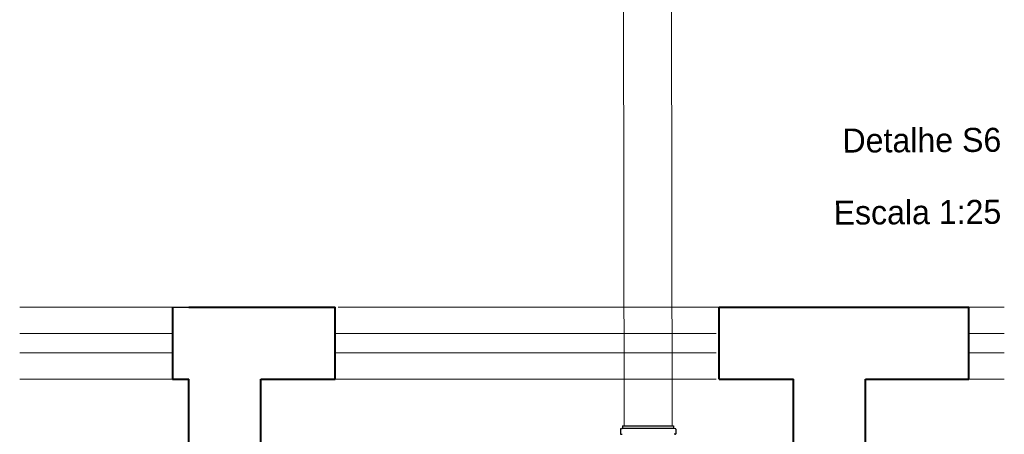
# Model space of a CAD drawing. Header units: millimetres. Extents: x 26 to 1362, y 24 to 358.
# Tile 230 of 256: x 1113.33 to 1121.53, y 323.36 to 326.82. Entities that reach past the tile are written whole.
import ezdxf

# ---------------------------------------------------------------- set-up
doc = ezdxf.new("R2010")
doc.units = ezdxf.units.MM
doc.linetypes.add('HIDDEN2', pattern=[4.7625, 3.175, -1.5875])
for name, color, linetype in [('ARQ-ALVENARIA', 4, 'Continuous'), ('Simbolos', 5, 'Continuous'), ('Simbolos_int', 2, 'Continuous')]:
    doc.layers.add(name, color=color, linetype=linetype)
for name, color, linetype, lineweight in [('MB_ALVENARIA', 7, 'Continuous', 40), ('MB_ESQUADRIA', 7, 'Continuous', 5), ('MB_TEXTO_0', 7, 'Continuous', 13), ('TQ-Condutos', 3, 'Continuous', 5)]:
    doc.layers.add(name, color=color, linetype=linetype, lineweight=lineweight)
doc.styles.add('AVANT', font='txt')

msp = doc.modelspace()

# ---------------------------------------------------------------- linework, layer by layer
at = {"layer": 'ARQ-ALVENARIA'}
msp.add_lwpolyline([(1114.6012, 324.4233), (1114.7369, 324.4233)], dxfattribs=at)
at = {"layer": 'MB_ALVENARIA'}
for p, q in [((1114.7369, 317.0751), (1114.7369, 323.8233)), ((1115.3369, 317.0751), (1115.3369, 323.8233)), ((1119.7769, 317.0751), (1119.7769, 323.8233)), ((1120.3769, 317.0751), (1120.3769, 323.8233))]:
    msp.add_line(p, q, dxfattribs=at)
for points in [[(1114.6012, 324.4233), (1114.6012, 323.8233)], [(1114.7369, 324.4233), (1115.9569, 324.4233)], [(1115.9569, 323.8233), (1115.9569, 324.4233)], [(1119.1569, 324.4233), (1121.2369, 324.4233)], [(1119.1569, 323.8233), (1119.1569, 324.4233)], [(1121.2369, 323.8233), (1121.2369, 324.4233)], [(1114.6012, 323.8233), (1114.7369, 323.8233)], [(1115.3369, 323.8233), (1115.9569, 323.8233)], [(1119.1569, 323.8233), (1119.7769, 323.8233)], [(1120.3769, 323.8233), (1121.2369, 323.8233)]]:
    msp.add_lwpolyline(points, dxfattribs=at)
at = {"layer": 'MB_ESQUADRIA', "linetype": 'HIDDEN2'}
for p, q in [((1114.6012, 324.4233), (1113.3271, 324.4233)), ((1121.5327, 324.4233), (1121.2369, 324.4233)), ((1113.3271, 324.2033), (1114.6012, 324.2033)), ((1121.2369, 324.2033), (1121.5327, 324.2033)), ((1113.3271, 324.0433), (1114.6012, 324.0433)), ((1121.2369, 324.0433), (1121.5327, 324.0433)), ((1113.3271, 323.8233), (1114.6012, 323.8233)), ((1121.2369, 323.8233), (1121.5327, 323.8233))]:
    msp.add_line(p, q, dxfattribs=at)
for points in [[(1119.1569, 324.4233), (1115.9569, 324.4233)], [(1115.9569, 324.2033), (1119.1569, 324.2033)], [(1115.9569, 324.0433), (1119.1569, 324.0433)], [(1115.9569, 323.8233), (1119.1569, 323.8233)]]:
    msp.add_lwpolyline(points, dxfattribs=at)
at = {"layer": 'Simbolos'}
for p, q in [((1118.3332, 323.4074), (1118.3332, 323.3696)), ((1118.3362, 323.4113), (1118.3479, 323.4144)), ((1118.3508, 323.4361), (1118.3508, 323.4183)), ((1118.3508, 323.4361), (1118.7768, 323.4361)), ((1118.7768, 323.4361), (1118.7768, 323.4183)), ((1118.7915, 323.4113), (1118.7798, 323.4144)), ((1118.7944, 323.4074), (1118.7944, 323.3696)), ((1118.3369, 323.3656), (1118.3472, 323.3647)), ((1118.7908, 323.3656), (1118.7805, 323.3647))]:
    msp.add_line(p, q, dxfattribs=at)
for points in [[(1118.3362, 323.4113), (1118.3357, 323.4111), (1118.3351, 323.4108), (1118.3347, 323.4105), (1118.3343, 323.4101), (1118.3339, 323.4096), (1118.3336, 323.4091), (1118.3334, 323.4086), (1118.3333, 323.408), (1118.3332, 323.4074)], [(1118.3479, 323.4144), (1118.3484, 323.4146), (1118.3489, 323.4149), (1118.3494, 323.4152), (1118.3498, 323.4156), (1118.3502, 323.4161), (1118.3505, 323.4166), (1118.3507, 323.4171), (1118.3508, 323.4177), (1118.3508, 323.4183)], [(1118.7768, 323.4183), (1118.7769, 323.4177), (1118.777, 323.4171), (1118.7772, 323.4166), (1118.7775, 323.4161), (1118.7779, 323.4156), (1118.7783, 323.4152), (1118.7787, 323.4149), (1118.7793, 323.4146), (1118.7798, 323.4144)], [(1118.7944, 323.4074), (1118.7944, 323.408), (1118.7943, 323.4086), (1118.7941, 323.4091), (1118.7938, 323.4096), (1118.7934, 323.4101), (1118.793, 323.4105), (1118.7925, 323.4108), (1118.792, 323.4111), (1118.7915, 323.4113)], [(1118.3332, 323.3696), (1118.3333, 323.3689), (1118.3335, 323.3683), (1118.3337, 323.3677), (1118.3341, 323.3671), (1118.3345, 323.3667), (1118.3351, 323.3662), (1118.3356, 323.3659), (1118.3363, 323.3657), (1118.3369, 323.3656)], [(1118.7908, 323.3656), (1118.7914, 323.3657), (1118.7921, 323.3659), (1118.7926, 323.3662), (1118.7932, 323.3667), (1118.7936, 323.3671), (1118.794, 323.3677), (1118.7942, 323.3683), (1118.7944, 323.3689), (1118.7944, 323.3696)]]:
    msp.add_lwpolyline(points, dxfattribs=at)
at = {"layer": 'Simbolos_int'}
msp.add_line((1118.3508, 323.4152), (1118.7768, 323.4152), dxfattribs=at)
at = {"layer": 'TQ-Condutos'}
for p, q in [((1118.3634, 323.4361), (1118.3531, 330.4904)), ((1118.7634, 323.4361), (1118.7531, 330.4904))]:
    msp.add_line(p, q, dxfattribs=at)

# ---------------------------------------------------------------- texts
at = {"layer": 'MB_TEXTO_0', "char_height": 0.2, "width": 4.389492, "attachment_point": 9, "rotation": 0.3, "line_spacing_factor": 0.6, "style": 'AVANT'}
for s, insert in [('Detalhe S6', (1121.5079, 325.716)), ('Escala 1:25', (1121.5079, 325.116))]:
    msp.add_mtext(s, dxfattribs=dict(at, insert=insert))

doc.saveas('drawing.dxf')
